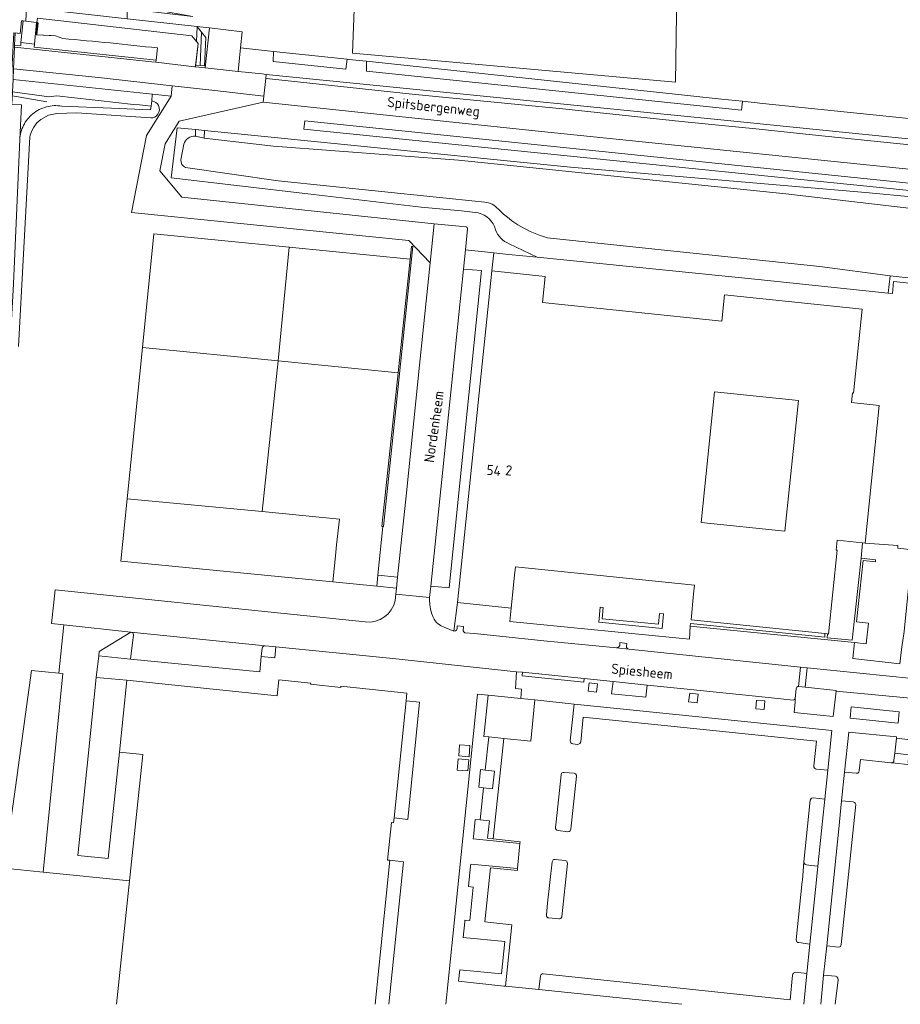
# Model space of a CAD drawing. Extents: x 168026 to 168874, y 448609 to 449769.
# Tile 5 of 39: x 168237 to 168394, y 448609 to 448785. Entities that reach past the tile are written whole.
import ezdxf
from ezdxf.enums import TextEntityAlignment as Align

# ---------------------------------------------------------------- set-up
doc = ezdxf.new("R2010")
doc.units = 0
for name, color, linetype, lineweight in [('B-WE-GK-BESCHOEIING-G', 252, 'GK-BESCHOEIING', 5), ('B-WE-GK-KADEMUUR-GV', 252, 'Continuous', 5), ('B-WE-GR-BEPLANTING_CULTUUR_HEESTERS-GV', 252, 'Continuous', 5), ('B-WE-GR-GRAS-GV', 252, 'Continuous', 5), ('B-WE-GR-GROENVOORZIENING-GV', 252, 'Continuous', 5), ('B-WE-IE-TERREINAFSCHEIDING_KUNSTMATIG_HEKWERK-G', 252, 'IE-TERREINAFSCHEIDING-KUNSTMATIG', 5), ('B-WE-IE-TERREINAFSCHEIDING_KUNSTMATIG_MUUR-GV', 252, 'Continuous', 5), ('B-WE-KW-KUNSTWERK_DUIKER-G', 252, 'Continuous', 5), ('B-WE-KW-KUNSTWERK_DUIKER-GV', 252, 'Continuous', 5), ('B-WE-OG-TERREIN_CULTUURSCHEIDING-GV', 252, 'Continuous', 5), ('B-WE-OG-TERREIN_ERF-GV', 252, 'Continuous', 5), ('B-WE-OG-TOPOGRAFIE-G', 252, 'Continuous', 5), ('B-WE-OG-TOPOGRAFIE-T18', 7, 'Continuous', 5), ('B-WE-OG-TOPOGRAFIE_BEBOUWING-GV', 1, 'Continuous', 18), ('B-WE-OG-TOPOGRAFIE_BEBOUWING-T18', 7, 'Continuous', 5), ('B-WE-OG-WATER-GV', 252, 'Continuous', 5), ('B-WE-OG-WATER_SLOOT-GV', 252, 'Continuous', 5), ('B-WE-VH-VERHARDING_ASFALT-GV', 252, 'Continuous', 5), ('B-WE-VH-VERHARDING_BETON-GV', 252, 'Continuous', 5), ('B-WE-VH-VERHARDING_BETONSTRAATSTEEN-GV', 252, 'Continuous', 5), ('B-WE-VH-VERHARDING_OPEN-GV', 252, 'Continuous', 5), ('B-WE-VH-VERHARDING_STRAATBAKSTEEN-GV', 252, 'Continuous', 5), ('B-WE-VH-VERHARDING_TEGEL-GV', 252, 'Continuous', 5), ('vervallen-WE-GR-BOUWLAND-GV', 252, 'Continuous', 5), ('vervallen-WE-OG-TERREIN_ERF-GV', 252, 'Continuous', 5)]:
    doc.layers.add(name, color=color, linetype=linetype, lineweight=lineweight)
doc.styles.add('NLCS-ISO-ANNOTATIEF-T18', font='NLCS-ISO.ttf', dxfattribs={"height": 1.8})
doc.linetypes.add('GK-BESCHOEIING', pattern='A,30,-5,[1,NLCS.SHX,S=1,R=0,X=0,Y=0],-5', length=40)
doc.linetypes.add('IE-TERREINAFSCHEIDING-KUNSTMATIG', pattern='A,4,[82,NLCS.SHX,S=0.75,R=90,X=0,Y=0],4,-2', length=10)

msp = doc.modelspace()

# ---------------------------------------------------------------- linework, layer by layer
at = {"layer": 'B-WE-GK-BESCHOEIING-G', "flags": 128}
msp.add_lwpolyline([(168391.945, 448739.094), (168379.413, 448740.762), (168330.824, 448745.921)], dxfattribs=at)
at = {"layer": 'B-WE-GK-KADEMUUR-GV', "flags": 128}
msp.add_lwpolyline([(168401.104, 448738.127), (168391.945, 448739.094), (168391.624, 448736.057), (168392.357, 448735.981), (168392.563, 448738.103), (168399.892, 448737.35), (168399.711, 448735.239), (168400.788, 448735.128)], close=True, dxfattribs=at)
at = {"layer": 'B-WE-GR-BEPLANTING_CULTUUR_HEESTERS-GV', "flags": 128}
for points in [[(168256.678, 448675.643), (168251.018, 448672.18), (168250.945, 448671.403), (168256.636, 448670.827), (168257.126, 448675.137)], [(168256.684, 448675.643), (168256.678, 448675.643)], [(168280.066, 448672.775), (168279.914, 448671.296), (168282.329, 448671.057), (168282.52, 448672.991), (168280.597, 448673.203)]]:
    msp.add_lwpolyline(points, dxfattribs=at)
at = {"layer": 'B-WE-GR-BEPLANTING_CULTUUR_HEESTERS-GV'}
for points in [[(168257.126, 448675.137, 0.3898188), (168256.684, 448675.643)], [(168280.597, 448673.203, 0.2835585), (168280.066, 448672.775)]]:
    msp.add_lwpolyline(points, format="xyb", dxfattribs=at)
at = {"layer": 'B-WE-GR-BEPLANTING_CULTUUR_HEESTERS-GV', "flags": 128}
for points in [[(168337.427, 448667.349), (168326.436, 448668.467), (168326.37, 448667.812), (168337.356, 448666.706)], [(168342.579, 448666.817), (168342.327, 448664.652), (168348.419, 448664.024), (168348.655, 448666.177)], [(168375.053, 448663.222), (168374.839, 448661.295), (168381.829, 448660.568), (168382.319, 448665.078), (168382.326, 448665.239), (168376.797, 448665.825), (168375.646, 448665.947), (168375.613, 448665.944), (168375.512, 448665.934), (168375.336, 448665.822), (168375.247, 448665.7), (168375.195, 448665.498), (168375.003, 448663.788)], [(168323.138, 448656.676), (168327.944, 448656.198), (168328.677, 448663.547), (168326.143, 448663.8), (168320.319, 448664.389), (168319.56, 448657.048), (168320.44, 448656.944)], [(168378.845, 448651.207), (168380.835, 448651.011), (168381.558, 448658.114), (168357.891, 448660.539), (168335.66, 448662.816), (168334.973, 448656.263), (168335.005, 448656.059), (168335.072, 448655.913), (168335.217, 448655.785), (168335.412, 448655.696), (168336.262, 448655.618), (168336.442, 448655.634), (168336.676, 448655.778), (168336.833, 448656.064), (168337.288, 448660.452), (168356.931, 448658.423), (168378.82, 448656.183), (168378.332, 448651.789), (168378.383, 448651.558), (168378.475, 448651.356), (168378.643, 448651.259)], [(168393.365, 448659.42), (168393.567, 448661.399), (168385.002, 448662.287), (168384.812, 448660.286)], [(168392.818, 448654.028), (168393.076, 448656.724), (168393.087, 448656.955), (168384.581, 448657.778), (168383.835, 448650.685), (168385.922, 448650.464), (168386.177, 448650.516), (168386.353, 448650.685), (168386.447, 448650.925), (168386.667, 448652.914), (168392.1, 448652.314), (168392.317, 448652.354), (168392.492, 448652.475), (168392.585, 448652.588), (168392.64, 448652.797)], [(168321.12, 448647.682), (168321.492, 448650.851), (168319.787, 448651.04), (168318.983, 448651.129), (168318.658, 448647.997), (168319.493, 448647.89)], [(168333.679, 448650.635), (168333.511, 448650.554), (168333.426, 448650.466), (168333.35, 448650.182), (168332.457, 448641.822), (168332.345, 448640.779), (168332.352, 448640.637), (168332.42, 448640.48), (168332.558, 448640.312), (168332.814, 448640.249), (168334.519, 448640.04), (168334.761, 448640.094), (168334.942, 448640.213), (168335.092, 448640.485), (168336.061, 448649.962), (168336.052, 448650.114), (168335.886, 448650.368), (168335.638, 448650.479), (168333.893, 448650.636)], [(168377.706, 448645.659), (168376.587, 448634.68), (168376.666, 448634.384), (168376.838, 448634.223), (168377.049, 448634.15), (168377.908, 448634.028), (168379.067, 448633.917), (168379.886, 448641.931), (168380.298, 448645.873), (168378.271, 448646.105), (168377.943, 448646.026), (168377.799, 448645.858)], [(168383.194, 448619.773), (168383.249, 448619.948), (168385.812, 448644.913), (168385.713, 448645.165), (168385.586, 448645.292), (168385.38, 448645.362), (168383.307, 448645.579), (168382.791, 448640.594), (168380.666, 448619.747), (168382.727, 448619.504), (168382.997, 448619.542), (168383.132, 448619.606)]]:
    msp.add_lwpolyline(points, close=True, dxfattribs=at)
at = {"layer": 'B-WE-GR-GRAS-GV', "flags": 128}
for points in [[(168282.933, 448723.964), (168284.867, 448744.224), (168260.788, 448746.622), (168258.736, 448726.374)], [(168258.736, 448726.374), (168255.988, 448699.406), (168280.097, 448697.132), (168282.933, 448723.964)]]:
    msp.add_lwpolyline(points, close=True, dxfattribs=at)
at = {"layer": 'B-WE-GR-GROENVOORZIENING-GV', "flags": 128}
for points in [[(168236.06, 448782.402), (168236.976, 448782.299), (168237.211, 448784.589), (168237.5, 448784.561), (168237.958, 448784.503), (168238.057, 448786.954), (168238.542, 448798.894), (168238.573, 448799.656), (168238.604, 448800.419), (168238.903, 448807.785), (168238.403, 448807.817), (168237.965, 448807.836), (168236.961, 448800.739), (168236.848, 448799.992)], [(168235.027, 448724.737), (168235.789, 448737.722), (168236.868, 448763.395), (168237.19, 448769.579), (168235.485, 448769.667), (168234.995, 448769.723), (168233.721, 448755.695), (168232.918, 448741.404), (168232.306, 448731.724), (168231.693, 448722.804), (168230.918, 448712.37), (168230.037, 448701.44), (168229.853, 448699.25), (168228.735, 448687.528), (168227.214, 448674.047), (168225.892, 448663.746), (168223.875, 448649.776), (168223.36, 448646.474), (168222.316, 448640.038), (168221.325, 448634.228), (168219.573, 448624.585), (168218.518, 448619.109), (168216.507, 448609.299)]]:
    msp.add_lwpolyline(points, dxfattribs=at)
at = {"layer": 'B-WE-IE-TERREINAFSCHEIDING_KUNSTMATIG_HEKWERK-G', "flags": 128}
for points in [[(168241.695, 448770.116), (168235.214, 448771.289), (168235.794, 448782.455), (168236.976, 448782.299), (168237.211, 448784.589)], [(168240.028, 448784.242), (168239.811, 448782.08), (168242.46, 448781.925)], [(168400.788, 448735.128), (168399.711, 448735.239), (168399.892, 448737.35), (168392.563, 448738.103), (168392.357, 448735.981), (168391.624, 448736.057)]]:
    msp.add_lwpolyline(points, dxfattribs=at)
at = {"layer": 'B-WE-IE-TERREINAFSCHEIDING_KUNSTMATIG_MUUR-GV', "flags": 128}
msp.add_lwpolyline([(168301.574, 448694.433), (168301.67, 448694.423), (168306.94, 448744.337), (168306.684, 448744.364), (168306.441, 448742.063), (168304.303, 448721.817), (168301.414, 448694.45)], close=True, dxfattribs=at)
at = {"layer": 'B-WE-KW-KUNSTWERK_DUIKER-G', "flags": 128}
msp.add_lwpolyline([(168269.029, 448776.596), (168269.242, 448782.575)], dxfattribs=at)
at = {"layer": 'B-WE-KW-KUNSTWERK_DUIKER-GV', "flags": 128}
msp.add_lwpolyline([(168268.677, 448780.498), (168268.242, 448776.841), (168268.236, 448776.67), (168268.329, 448776.661), (168269.029, 448776.596), (168269.822, 448776.521), (168270.003, 448781.616), (168269.242, 448782.575), (168268.482, 448783.533), (168268.386, 448780.862)], close=True, dxfattribs=at)
at = {"layer": 'B-WE-OG-TERREIN_CULTUURSCHEIDING-GV', "flags": 128}
for points in [[(168261.414, 448779.728), (168261.156, 448777.578), (168261.194, 448777.574), (168261.146, 448777.18), (168267.989, 448776.384), (168268.172, 448776.364), (168268.204, 448776.633), (168268.674, 448780.54), (168267.555, 448781.921), (168240.035, 448785.024), (168239.948, 448784.252), (168240.028, 448784.242), (168240.179, 448784.239), (168239.94, 448782.077), (168243.271, 448781.883), (168244.566, 448781.402)], [(168243.474, 448771.218), (168242.141, 448771.008), (168235.607, 448771.927), (168235.485, 448769.667), (168237.19, 448769.579), (168236.868, 448763.395)], [(168303.787, 448681.29), (168303.888, 448682.376), (168303.991, 448683.484), (168300.506, 448683.815), (168292.677, 448684.587), (168254.87, 448688.295), (168255.988, 448699.406), (168258.736, 448726.374), (168260.788, 448746.622), (168284.867, 448744.224), (168306.441, 448742.063), (168306.684, 448744.364), (168306.94, 448744.337), (168301.67, 448694.423), (168301.574, 448694.433), (168300.679, 448685.766), (168304.172, 448685.443), (168305.783, 448700.455), (168308.11, 448723.218), (168309.999, 448741.431), (168306.202, 448745.448), (168256.766, 448750.399), (168259.447, 448764.134), (168263.863, 448771.15), (168260.5, 448771.49), (168260.49, 448771.374), (168260.401, 448770.308)], [(168260.401, 448770.308), (168260.321, 448769.361), (168260.193, 448768.726), (168253.208, 448768.996), (168244.369, 448769.367)], [(168244.369, 448769.367), (168253.208, 448768.996), (168260.193, 448768.726), (168260.321, 448769.361)], [(168240.612, 448766.992), (168241.98, 448767.745), (168243.51, 448768.054), (168247.044, 448768.195), (168254.889, 448767.632), (168260.206, 448767.25)], [(168260.206, 448767.25), (168254.889, 448767.632), (168247.044, 448768.195), (168243.51, 448768.054), (168241.98, 448767.745), (168240.612, 448766.992)], [(168236.667, 448726.509), (168238.689, 448763.886)], [(168238.689, 448763.886), (168236.667, 448726.509)], [(168228.571, 448609.299), (168234.122, 448633.589), (168236.414, 448650.164), (168236.414, 448650.168), (168238.982, 448668.81), (168243.866, 448668.329), (168244.731, 448676.942), (168242.555, 448677.165), (168243.165, 448683.165), (168273, 448680.077), (168298.415, 448677.44)]]:
    msp.add_lwpolyline(points, dxfattribs=at)
at = {"layer": 'B-WE-OG-TERREIN_CULTUURSCHEIDING-GV'}
for points in [[(168244.566, 448781.402, -0.006406), (168261.414, 448779.728)], [(168260.321, 448769.361, -0.0069455), (168243.474, 448771.218)], [(168239.179, 448767.983, -0.1085091), (168241.622, 448769.244)], [(168241.622, 448769.244, 0.1085091), (168239.179, 448767.983)], [(168241.622, 448769.244, -0.1081131), (168244.369, 448769.367)], [(168244.369, 448769.367, 0.1081131), (168241.622, 448769.244)], [(168261.607, 448769.455, 0.256784), (168260.401, 448770.308)], [(168260.401, 448770.308, -0.256784), (168261.607, 448769.455)], [(168261.49, 448767.911, 0.2713852), (168261.607, 448769.455)], [(168261.607, 448769.455, -0.2713852), (168261.49, 448767.911)], [(168237.544, 448765.93, -0.1030044), (168239.179, 448767.983)], [(168239.179, 448767.983, 0.1030044), (168237.544, 448765.93)], [(168239.367, 448765.615, -0.0907708), (168240.612, 448766.992)], [(168240.612, 448766.992, 0.0907708), (168239.367, 448765.615)], [(168260.206, 448767.25, 0.2502378), (168261.49, 448767.911)], [(168261.49, 448767.911, -0.2502378), (168260.206, 448767.25)], [(168236.868, 448763.395, -0.103268), (168237.544, 448765.93)], [(168237.544, 448765.93, 0.103268), (168236.868, 448763.395)], [(168238.689, 448763.886, -0.0911942), (168239.367, 448765.615)], [(168239.367, 448765.615, 0.0911942), (168238.689, 448763.886)], [(168298.415, 448677.44, 0.383016), (168303.787, 448681.29)]]:
    msp.add_lwpolyline(points, format="xyb", dxfattribs=at)
at = {"layer": 'B-WE-OG-TERREIN_CULTUURSCHEIDING-GV', "flags": 128}
for points in [[(168280.377, 448771.151), (168271.628, 448772.127), (168264.012, 448772.977), (168263.863, 448771.15), (168259.447, 448764.134), (168256.766, 448750.399), (168306.202, 448745.448), (168309.999, 448741.431), (168310.724, 448748.415), (168265.774, 448753.162), (168261.841, 448757.85), (168262.771, 448762.662), (168265.266, 448766.672), (168280.262, 448770.055)], [(168338.339, 448666.615), (168338.147, 448665.123), (168339.635, 448664.932), (168339.827, 448666.424)], [(168357.728, 448664.561), (168356.239, 448664.742), (168356.055, 448663.229), (168357.544, 448663.048)], [(168368.152, 448663.486), (168368.021, 448661.978), (168369.515, 448661.848), (168369.646, 448663.356)]]:
    msp.add_lwpolyline(points, close=True, dxfattribs=at)
at = {"layer": 'B-WE-OG-TERREIN_ERF-GV', "flags": 128}
for points in [[(168270.37, 448788.413), (168270.246, 448788.432), (168269.456, 448788.554), (168268.666, 448788.676), (168256.167, 448790.606), (168256.068, 448787.431), (168267.727, 448785.336), (168256.045, 448786.702), (168255.991, 448784.95), (168268.46, 448783.56), (168268.964, 448783.511), (168270.703, 448783.306), (168276.477, 448782.624), (168276.192, 448779.75), (168282.103, 448779.122), (168295.186, 448777.733), (168295.494, 448777.7), (168298.677, 448777.361), (168353.675, 448771.501)], [(168353.675, 448771.501), (168361.914, 448770.623), (168365.656, 448770.224), (168369.266, 448769.85), (168407.986, 448765.833), (168408.014, 448765.83), (168430.812, 448763.465), (168430.826, 448763.662)], [(168399.892, 448737.35), (168392.563, 448738.103), (168392.357, 448735.981), (168391.624, 448736.057), (168368.465, 448738.449), (168329.058, 448742.425), (168323.939, 448742.941), (168321.32, 448743.223), (168320.988, 448740.01), (168330.512, 448739.025), (168330.036, 448734.365), (168361.987, 448731.071), (168362.467, 448735.726), (168386.975, 448733.182), (168385.423, 448718.222), (168385.224, 448718.243), (168385.047, 448716.542), (168390.02, 448716.026), (168387.475, 448691.498), (168393.315, 448691.045), (168393.304, 448690.61), (168395.919, 448690.294)]]:
    msp.add_lwpolyline(points, dxfattribs=at)
for points in [[(168375.641, 448716.896), (168360.64, 448718.44), (168358.26, 448695.149), (168373.218, 448693.614)], [(168380.761, 448674.63), (168385.176, 448674.221), (168386.785, 448688.82), (168387.038, 448691.543), (168382.541, 448692.01), (168382.359, 448690.259), (168382.511, 448690.244), (168380.977, 448675.292), (168380.815, 448675.309)], [(168395.654, 448687.706), (168395.703, 448688.184), (168395.919, 448690.294), (168393.304, 448690.61), (168393.315, 448691.045), (168387.475, 448691.498), (168387.038, 448691.543), (168386.785, 448688.82), (168389.372, 448688.535), (168389.334, 448688.145), (168387.127, 448688.372), (168385.95, 448677.482), (168388.107, 448677.229), (168387.676, 448673.56), (168385.579, 448673.771), (168385.293, 448670.921), (168393.709, 448669.981), (168393.96, 448672.536), (168394.017, 448672.922), (168394.428, 448675.732)], [(168385.176, 448674.221), (168380.761, 448674.63), (168380.815, 448675.309), (168380.346, 448675.358), (168380.312, 448674.75), (168356.364, 448677.151), (168356.338, 448676.711), (168385.579, 448673.771), (168387.676, 448673.56), (168388.107, 448677.229), (168385.95, 448677.482), (168387.127, 448688.372), (168389.334, 448688.145), (168389.372, 448688.535), (168386.785, 448688.82)], [(168380.346, 448675.358), (168356.475, 448677.835), (168356.937, 448682.477), (168357.092, 448683.969), (168325.183, 448687.278), (168325.028, 448685.786), (168324.414, 448679.924), (168324.173, 448677.549), (168356.199, 448674.355), (168356.338, 448676.711), (168356.364, 448677.151), (168380.312, 448674.75)], [(168340.277, 448680.07), (168340.042, 448677.376), (168351.307, 448676.299), (168351.549, 448678.89), (168350.862, 448678.916), (168350.665, 448677.016), (168340.637, 448677.995), (168340.844, 448680.008)], [(168351.549, 448678.89), (168351.307, 448676.299), (168340.042, 448677.376), (168340.277, 448680.07), (168340.844, 448680.008), (168340.637, 448677.995), (168350.665, 448677.016), (168350.862, 448678.916)]]:
    msp.add_lwpolyline(points, close=True, dxfattribs=at)
at = {"layer": 'B-WE-OG-TOPOGRAFIE-G', "flags": 128}
for points in [[(168268.161, 448764.018), (168268.186, 448765.192)], [(168268.186, 448765.192), (168269.771, 448765.033)], [(168269.771, 448765.033), (168269.742, 448763.672)]]:
    msp.add_lwpolyline(points, dxfattribs=at)
at = {"layer": 'B-WE-OG-TOPOGRAFIE_BEBOUWING-GV', "flags": 128}
for points in [[(168356.475, 448677.835), (168380.346, 448675.358), (168380.815, 448675.309), (168380.977, 448675.292), (168382.511, 448690.244), (168382.359, 448690.259), (168382.541, 448692.01), (168387.038, 448691.543), (168387.475, 448691.498), (168390.02, 448716.026), (168385.047, 448716.542), (168385.224, 448718.243), (168385.423, 448718.222), (168386.975, 448733.182), (168362.467, 448735.726), (168361.987, 448731.071), (168330.036, 448734.365), (168330.512, 448739.025), (168320.988, 448740.01), (168314.875, 448680.899), (168324.414, 448679.924), (168325.028, 448685.786), (168325.183, 448687.278), (168357.092, 448683.969), (168356.937, 448682.477)], [(168360.64, 448718.44), (168375.641, 448716.896), (168373.218, 448693.614), (168358.26, 448695.149)]]:
    msp.add_lwpolyline(points, close=True, dxfattribs=at)
msp.add_lwpolyline([(168300.173, 448609.299), (168302.807, 448634.969), (168302.416, 448635.009), (168303.082, 448641.703), (168303.494, 448641.661), (168303.581, 448642.506), (168305.722, 448663.371), (168305.866, 448664.775), (168294.086, 448665.988), (168294.063, 448665.772), (168288.698, 448666.338), (168288.72, 448666.541), (168283.02, 448667.128), (168282.719, 448664.274), (168255.96, 448667.051), (168254.63, 448654.239), (168258.781, 448653.808), (168256.436, 448631.296), (168254.144, 448609.299)], dxfattribs=at)
at = {"layer": 'B-WE-OG-WATER-GV'}
for points in [[(168268.161, 448764.018, 0.3543639), (168266.091, 448762.56)], [(168265.586, 448759.777, 0.3086678), (168266.388, 448758.412)], [(168319.718, 448752.274, -0.1831897), (168322.15, 448751.013)], [(168322.15, 448751.013, 0.1286329), (168330.824, 448745.921)]]:
    msp.add_lwpolyline(points, format="xyb", dxfattribs=at)
at = {"layer": 'B-WE-OG-WATER-GV', "flags": 128}
for points in [[(168397.321, 448750.927), (168373.356, 448753.76), (168315.053, 448759.758), (168282.07, 448762.21), (168269.742, 448763.672), (168268.161, 448764.018)], [(168266.091, 448762.56), (168265.586, 448759.777)], [(168266.388, 448758.412), (168282.922, 448756.048), (168319.718, 448752.274)], [(168330.824, 448745.921), (168379.413, 448740.762), (168391.945, 448739.094), (168401.104, 448738.127), (168407.992, 448737.788), (168434.536, 448734.991), (168453.973, 448732.995), (168450.122, 448697.22), (168449.166, 448687.478), (168448.52, 448687.535), (168446.547, 448667.312), (168446.147, 448664.122), (168446.138, 448663.853), (168445.944, 448662.23), (168445.588, 448658.752), (168445.583, 448658.699), (168445.563, 448658.478), (168445.919, 448658.441), (168445.212, 448651.094), (168441.793, 448651.449), (168441.673, 448647.79)]]:
    msp.add_lwpolyline(points, dxfattribs=at)
at = {"layer": 'B-WE-OG-WATER_SLOOT-GV', "flags": 128}
for points in [[(168295.494, 448777.7), (168295.186, 448777.733), (168294.97, 448775.977), (168282.018, 448777.334), (168282.103, 448779.122), (168276.192, 448779.75), (168276.015, 448777.965), (168275.774, 448775.54), (168280.058, 448775.101), (168280.784, 448775.028), (168361.784, 448766.909), (168423.305, 448760.664), (168482.337, 448754.476), (168502.097, 448752.405), (168515.276, 448751.034), (168515.58, 448753.561), (168513.878, 448753.736), (168504.051, 448754.75), (168504.132, 448755.864), (168503.368, 448755.942), (168499.352, 448756.354), (168499.297, 448755.182), (168428.482, 448762.219), (168407.75, 448764.309)], [(168407.986, 448765.833), (168369.266, 448769.85), (168365.656, 448770.224), (168365.483, 448768.642), (168298.637, 448775.593), (168298.677, 448777.361), (168295.494, 448777.7)], [(168481.792, 448749.2), (168408.075, 448756.843), (168329.259, 448764.899), (168280.262, 448770.055), (168265.266, 448766.672), (168262.771, 448762.662), (168261.841, 448757.85), (168265.774, 448753.162), (168310.724, 448748.415), (168316.387, 448747.848)], [(168318.538, 448750.342), (168315.568, 448750.726), (168308.386, 448751.361), (168288.177, 448753.737), (168263.866, 448756.595), (168264.915, 448765.521), (168268.186, 448765.192), (168269.771, 448765.033), (168334.984, 448758.477), (168387.562, 448753.958), (168414.118, 448751.487), (168439.231, 448747.997), (168470.461, 448744.858), (168469.376, 448719.995), (168466.622, 448692.498), (168465.492, 448681.198), (168464.04, 448669.427), (168463.242, 448662.322), (168469.034, 448661.738), (168469.014, 448661.544), (168472.736, 448661.184), (168475.966, 448692.686)], [(168414.118, 448751.487), (168387.562, 448753.958), (168334.984, 448758.477), (168269.771, 448765.033), (168268.186, 448765.192), (168264.915, 448765.521), (168263.866, 448756.595), (168288.177, 448753.737), (168308.386, 448751.361), (168315.568, 448750.726), (168318.538, 448750.342)], [(168268.161, 448764.018), (168269.742, 448763.672), (168282.07, 448762.21), (168315.053, 448759.758), (168373.356, 448753.76), (168397.321, 448750.927)], [(168265.586, 448759.777), (168266.091, 448762.56)], [(168319.718, 448752.274), (168282.922, 448756.048), (168266.388, 448758.412)], [(168316.654, 448747.502), (168316.272, 448743.768), (168321.32, 448743.223), (168323.939, 448742.941), (168329.058, 448742.425), (168324.08, 448744.85)], [(168324.08, 448744.85), (168329.058, 448742.425), (168368.465, 448738.449), (168391.624, 448736.057), (168391.945, 448739.094), (168379.413, 448740.762), (168330.824, 448745.921)]]:
    msp.add_lwpolyline(points, dxfattribs=at)
for points in [[(168282.018, 448777.334), (168294.97, 448775.977), (168295.186, 448777.733), (168282.103, 448779.122)], [(168361.914, 448770.623), (168353.675, 448771.501), (168298.677, 448777.361), (168298.637, 448775.593), (168365.483, 448768.642), (168365.656, 448770.224)], [(168287.675, 448766.766), (168441.99, 448750.849), (168441.749, 448749.61), (168287.52, 448765.268)], [(168441.749, 448749.61), (168441.99, 448750.849), (168287.675, 448766.766), (168287.52, 448765.268)]]:
    msp.add_lwpolyline(points, close=True, dxfattribs=at)
at = {"layer": 'B-WE-OG-WATER_SLOOT-GV'}
for points in [[(168266.091, 448762.56, -0.3543639), (168268.161, 448764.018)], [(168266.388, 448758.412, -0.3086678), (168265.586, 448759.777)], [(168322.15, 448751.013, 0.1831897), (168319.718, 448752.274)], [(168321.635, 448747.349, 0.2886533), (168318.538, 448750.342)], [(168318.538, 448750.342, -0.2886533), (168321.635, 448747.349)], [(168330.824, 448745.921, -0.1286329), (168322.15, 448751.013)], [(168316.387, 448747.848, -0.3963457), (168316.654, 448747.502)], [(168324.08, 448744.85, -0.2225054), (168321.635, 448747.349)], [(168321.635, 448747.349, 0.2225054), (168324.08, 448744.85)]]:
    msp.add_lwpolyline(points, format="xyb", dxfattribs=at)
at = {"layer": 'B-WE-VH-VERHARDING_ASFALT-GV', "flags": 128}
for points in [[(168271.628, 448772.127), (168280.377, 448771.151), (168280.709, 448774.312), (168280.784, 448775.028), (168280.058, 448775.101), (168275.774, 448775.54), (168269.906, 448776.176), (168268.172, 448776.364), (168267.989, 448776.384), (168261.146, 448777.18), (168260.419, 448777.259), (168235.951, 448779.876), (168235.784, 448776.022), (168250.916, 448774.439), (168264.012, 448772.977)], [(168280.262, 448770.055), (168329.259, 448764.899), (168408.075, 448756.843), (168481.792, 448749.2), (168482.235, 448753.488), (168452.703, 448756.565), (168418.977, 448760.003), (168398.401, 448762.173), (168378.07, 448764.272), (168368.608, 448765.282), (168354.809, 448766.609), (168333.645, 448768.857), (168313.443, 448770.843), (168306.794, 448771.496), (168281.35, 448774.244), (168280.709, 448774.312), (168280.377, 448771.151)], [(168482.337, 448754.476), (168423.305, 448760.664), (168361.784, 448766.909), (168280.784, 448775.028), (168280.709, 448774.312), (168281.35, 448774.244), (168306.794, 448771.496), (168313.443, 448770.843), (168333.645, 448768.857), (168354.809, 448766.609), (168368.608, 448765.282), (168378.07, 448764.272), (168398.401, 448762.173), (168418.977, 448760.003), (168452.703, 448756.565), (168482.235, 448753.488)], [(168313.362, 448683.519), (168319.138, 448740.068), (168315.921, 448740.336), (168313.857, 448720.137), (168310.099, 448683.801)], [(168327.944, 448656.198), (168323.138, 448656.676), (168321.249, 448638.779), (168326.036, 448638.277), (168326.005, 448637.941), (168325.551, 448633.487), (168325.531, 448633.157), (168320.733, 448633.629), (168319.743, 448623.984), (168324.542, 448623.474), (168323.411, 448612.504), (168329.373, 448611.911), (168329.635, 448614.348), (168329.776, 448614.631), (168329.951, 448614.717), (168330.155, 448614.744), (168349.491, 448612.718), (168374.115, 448610.117), (168374.54, 448614.465), (168374.591, 448614.69), (168374.732, 448614.87), (168374.955, 448614.976), (168375.147, 448615.027), (168377.111, 448614.795), (168377.649, 448620.043), (168375.664, 448620.292), (168375.492, 448620.316), (168375.348, 448620.415), (168375.241, 448620.596), (168375.199, 448620.804), (168376.263, 448631.195), (168376.331, 448631.446), (168376.587, 448634.68), (168377.706, 448645.659), (168377.799, 448645.858), (168377.943, 448646.026), (168378.271, 448646.105), (168380.298, 448645.873), (168380.835, 448651.011), (168378.845, 448651.207), (168378.643, 448651.259), (168378.475, 448651.356), (168378.383, 448651.558), (168378.332, 448651.789), (168378.82, 448656.183), (168356.931, 448658.423), (168337.288, 448660.452), (168336.833, 448656.064), (168336.676, 448655.778), (168336.442, 448655.634), (168336.262, 448655.618), (168335.412, 448655.696), (168335.217, 448655.785), (168335.072, 448655.913), (168335.005, 448656.059), (168334.973, 448656.263), (168335.66, 448662.816), (168328.677, 448663.547)], [(168333.511, 448650.554), (168333.679, 448650.635), (168333.893, 448650.636), (168335.638, 448650.479), (168335.886, 448650.368), (168336.052, 448650.114), (168336.061, 448649.962), (168335.092, 448640.485), (168334.942, 448640.213), (168334.761, 448640.094), (168334.519, 448640.04), (168332.814, 448640.249), (168332.558, 448640.312), (168332.42, 448640.48), (168332.352, 448640.637), (168332.345, 448640.779), (168332.457, 448641.822), (168333.35, 448650.182), (168333.426, 448650.466)], [(168330.819, 448624.849), (168330.739, 448624.978), (168330.71, 448625.108), (168330.71, 448625.247), (168330.922, 448627.349), (168331.713, 448634.704), (168331.907, 448635.039), (168332.05, 448635.099), (168332.283, 448635.133), (168334.033, 448634.941), (168334.329, 448634.79), (168334.418, 448634.599), (168334.477, 448634.388), (168333.458, 448624.913), (168333.264, 448624.618), (168333.055, 448624.505), (168332.906, 448624.508), (168331.168, 448624.691), (168330.953, 448624.73)]]:
    msp.add_lwpolyline(points, close=True, dxfattribs=at)
msp.add_lwpolyline([(168395.596, 448651.992), (168392.317, 448652.354), (168392.1, 448652.314), (168386.667, 448652.914), (168386.447, 448650.925), (168386.353, 448650.685), (168386.177, 448650.516), (168385.922, 448650.464), (168383.835, 448650.685), (168383.307, 448645.579), (168385.38, 448645.362), (168385.586, 448645.292), (168385.713, 448645.165), (168385.812, 448644.913), (168383.249, 448619.948), (168383.194, 448619.773), (168383.132, 448619.606), (168382.997, 448619.542), (168382.727, 448619.504), (168380.666, 448619.747), (168380.662, 448619.707), (168380.101, 448614.518), (168382.199, 448614.317), (168382.479, 448614.169), (168382.623, 448613.985), (168382.696, 448613.685), (168382.178, 448609.299)], dxfattribs=at)
at = {"layer": 'B-WE-VH-VERHARDING_BETON-GV', "flags": 128}
for points in [[(168237.09, 448780.678), (168237.5, 448784.561), (168237.211, 448784.589), (168236.976, 448782.299), (168236.06, 448782.402), (168235.967, 448780.256), (168237.044, 448780.163)], [(168237.5, 448784.561), (168237.09, 448780.678), (168239.494, 448780.412), (168239.891, 448784.26), (168237.958, 448784.503)], [(168321.492, 448650.851), (168321.12, 448647.682), (168319.493, 448647.89), (168318.901, 448642.163), (168320.565, 448641.991), (168320.242, 448638.885), (168321.249, 448638.779), (168323.138, 448656.676), (168320.44, 448656.944), (168319.787, 448651.04)], [(168393.076, 448656.724), (168392.818, 448654.028), (168395.275, 448653.74), (168395.536, 448656.453)]]:
    msp.add_lwpolyline(points, close=True, dxfattribs=at)
for points in [[(168244.566, 448781.402), (168243.271, 448781.883), (168239.94, 448782.077), (168240.179, 448784.239), (168240.028, 448784.242), (168239.948, 448784.252), (168239.891, 448784.26), (168239.494, 448780.412), (168239.44, 448779.892), (168261.156, 448777.578)], [(168261.156, 448777.578), (168261.414, 448779.728)], [(168260.321, 448769.361), (168260.401, 448770.308), (168260.49, 448771.374), (168260.5, 448771.49), (168254.895, 448772.065), (168235.702, 448774.119), (168235.607, 448771.927), (168242.141, 448771.008), (168243.474, 448771.218)]]:
    msp.add_lwpolyline(points, dxfattribs=at)
at = {"layer": 'B-WE-VH-VERHARDING_BETON-GV'}
for points in [[(168261.414, 448779.728, 0.006406), (168244.566, 448781.402)], [(168243.474, 448771.218, 0.0069455), (168260.321, 448769.361)]]:
    msp.add_lwpolyline(points, format="xyb", dxfattribs=at)
at = {"layer": 'B-WE-VH-VERHARDING_BETONSTRAATSTEEN-GV', "flags": 128}
for points in [[(168261.146, 448777.18), (168261.194, 448777.574), (168261.156, 448777.578), (168239.44, 448779.892), (168239.494, 448780.412), (168237.09, 448780.678), (168237.044, 448780.163), (168235.967, 448780.256), (168235.951, 448779.876), (168260.419, 448777.259)], [(168244.731, 448676.942), (168243.866, 448668.329), (168244.544, 448668.262), (168241.054, 448632.876), (168256.436, 448631.296), (168258.781, 448653.808), (168254.63, 448654.239), (168252.637, 448635.266), (168247.212, 448635.829), (168249.048, 448653.496), (168250.504, 448667.521), (168250.945, 448671.403), (168251.018, 448672.18), (168256.678, 448675.643)], [(168345.011, 448673.607), (168343.801, 448673.774), (168343.784, 448673.242), (168343.627, 448673.011), (168343.466, 448672.882), (168343.218, 448672.814), (168345.411, 448672.589), (168345.132, 448672.711), (168344.994, 448672.886), (168344.965, 448673.097)], [(168241.054, 448632.876), (168244.544, 448668.262), (168243.866, 448668.329), (168238.982, 448668.81), (168236.414, 448650.168), (168236.414, 448650.164), (168234.122, 448633.589)], [(168255.96, 448667.051), (168250.504, 448667.521), (168249.048, 448653.496), (168247.212, 448635.829), (168252.637, 448635.266), (168254.63, 448654.239)], [(168338.147, 448665.123), (168338.339, 448666.615), (168339.827, 448666.424), (168339.635, 448664.932)], [(168356.239, 448664.742), (168357.728, 448664.561), (168357.544, 448663.048), (168356.055, 448663.229)], [(168368.021, 448661.978), (168368.152, 448663.486), (168369.646, 448663.356), (168369.515, 448661.848)], [(168393.567, 448661.399), (168393.365, 448659.42), (168384.812, 448660.286), (168385.002, 448662.287)], [(168315.241, 448655.547), (168317.083, 448655.406), (168316.931, 448653.415), (168315.089, 448653.556)], [(168314.97, 448653.035), (168316.89, 448652.889), (168316.738, 448650.897), (168314.818, 448651.044)]]:
    msp.add_lwpolyline(points, close=True, dxfattribs=at)
for points in [[(168257.126, 448675.137), (168256.636, 448670.827), (168279.634, 448668.569), (168279.914, 448671.296)], [(168280.597, 448673.203), (168256.684, 448675.643)], [(168312.821, 448609.299), (168314.023, 448621.435), (168317.013, 448650.558), (168318.462, 448664.581), (168320.319, 448664.389), (168326.143, 448663.8), (168326.296, 448665.454), (168325.192, 448665.56), (168325.399, 448668.577), (168303.351, 448670.917), (168282.52, 448672.991), (168282.329, 448671.057), (168279.914, 448671.296), (168279.634, 448668.569), (168256.636, 448670.827), (168250.945, 448671.403), (168250.504, 448667.521), (168255.96, 448667.051), (168282.719, 448664.274), (168283.02, 448667.128), (168288.72, 448666.541), (168288.698, 448666.338), (168294.063, 448665.772), (168294.086, 448665.988), (168305.866, 448664.775), (168305.722, 448663.371), (168308.114, 448663.13), (168306.015, 448642.261), (168303.581, 448642.506), (168303.494, 448641.661), (168303.082, 448641.703), (168302.416, 448635.009), (168302.807, 448634.969), (168305.238, 448634.717), (168302.61, 448609.299)], [(168279.914, 448671.296), (168280.066, 448672.775)], [(168395.583, 448663.876), (168382.319, 448665.078), (168381.829, 448660.568), (168374.839, 448661.295), (168375.053, 448663.222), (168375.003, 448663.788), (168374.905, 448663.607), (168374.674, 448663.485), (168369.664, 448664.039), (168356.403, 448665.388), (168348.655, 448666.177), (168348.419, 448664.024), (168342.327, 448664.652), (168342.579, 448666.817), (168337.427, 448667.349), (168337.356, 448666.706), (168326.37, 448667.812), (168326.436, 448668.467), (168325.399, 448668.577), (168325.192, 448665.56), (168326.296, 448665.454), (168326.143, 448663.8), (168328.677, 448663.547), (168335.66, 448662.816), (168357.891, 448660.539), (168381.558, 448658.114), (168380.835, 448651.011), (168380.298, 448645.873), (168379.886, 448641.931), (168379.067, 448633.917), (168378.817, 448631.475), (168377.649, 448620.043), (168377.111, 448614.795), (168376.553, 448609.299)], [(168354.82, 448609.299), (168346.56, 448610.139), (168329.373, 448611.911), (168323.411, 448612.504), (168323.113, 448612.535), (168315.045, 448613.402), (168315.279, 448615.47), (168322.722, 448614.711), (168323.322, 448620.47), (168315.87, 448621.212), (168316.162, 448624.005), (168316.191, 448624.283), (168317.055, 448624.226), (168317.652, 448630.188), (168316.817, 448630.277), (168317.207, 448633.976), (168317.241, 448634.303), (168325.551, 448633.487), (168326.005, 448637.941), (168317.675, 448638.797), (168317.711, 448639.15), (168318.029, 448642.253), (168318.901, 448642.163), (168319.493, 448647.89), (168318.658, 448647.997), (168318.983, 448651.129), (168319.787, 448651.04), (168320.44, 448656.944), (168319.56, 448657.048), (168320.319, 448664.389), (168318.462, 448664.581), (168317.013, 448650.558), (168314.023, 448621.435), (168312.821, 448609.299)], [(168379.579, 448609.299), (168380.101, 448614.518), (168380.662, 448619.707), (168380.666, 448619.747), (168382.791, 448640.594), (168383.307, 448645.579), (168383.835, 448650.685), (168384.581, 448657.778), (168393.087, 448656.955), (168393.076, 448656.724), (168395.536, 448656.453), (168395.592, 448656.644), (168405.993, 448655.58), (168406, 448655.393)]]:
    msp.add_lwpolyline(points, dxfattribs=at)
at = {"layer": 'B-WE-VH-VERHARDING_BETONSTRAATSTEEN-GV'}
for points in [[(168256.684, 448675.643, -0.3898188), (168257.126, 448675.137)], [(168280.066, 448672.775, -0.2835585), (168280.597, 448673.203)]]:
    msp.add_lwpolyline(points, format="xyb", dxfattribs=at)
at = {"layer": 'B-WE-VH-VERHARDING_OPEN-GV', "flags": 128}
msp.add_lwpolyline([(168237.958, 448784.503), (168239.891, 448784.26), (168239.948, 448784.252), (168240.035, 448785.024), (168267.555, 448781.921), (168268.674, 448780.54), (168268.204, 448776.633), (168268.172, 448776.364), (168269.906, 448776.176), (168270.703, 448783.306), (168268.964, 448783.511), (168268.46, 448783.56), (168255.991, 448784.95), (168241.685, 448786.546), (168239.737, 448786.763), (168239.737, 448786.766), (168238.057, 448786.954)], close=True, dxfattribs=at)
at = {"layer": 'B-WE-VH-VERHARDING_STRAATBAKSTEEN-GV', "flags": 128}
for points in [[(168316.387, 448747.848), (168310.724, 448748.415), (168309.999, 448741.431), (168308.11, 448723.218)], [(168308.11, 448723.218), (168305.783, 448700.455), (168304.172, 448685.443), (168303.991, 448683.484), (168303.888, 448682.376), (168309.906, 448681.771), (168310.099, 448683.801), (168313.857, 448720.137), (168315.921, 448740.336), (168316.272, 448743.768), (168316.654, 448747.502)], [(168298.415, 448677.44), (168273, 448680.077), (168243.165, 448683.165), (168242.555, 448677.165), (168244.731, 448676.942), (168256.678, 448675.643), (168256.684, 448675.643), (168280.597, 448673.203), (168282.52, 448672.991), (168303.351, 448670.917), (168325.399, 448668.577), (168326.436, 448668.467), (168337.427, 448667.349), (168342.579, 448666.817), (168348.655, 448666.177), (168356.403, 448665.388), (168369.664, 448664.039), (168374.674, 448663.485), (168374.905, 448663.607), (168375.003, 448663.788), (168375.195, 448665.498), (168375.247, 448665.7), (168375.336, 448665.822), (168375.512, 448665.934), (168375.613, 448665.944), (168375.981, 448669.411), (168345.411, 448672.589), (168343.218, 448672.814), (168330.257, 448674.093), (168317.89, 448675.355), (168316.192, 448675.493), (168316.028, 448675.65), (168315.886, 448675.869), (168315.932, 448676.648), (168314.808, 448676.728), (168314.808, 448676.243), (168314.693, 448676.001), (168314.513, 448675.836), (168314.243, 448675.77)], [(168314.243, 448675.77), (168312.497, 448676.483), (168311.989, 448676.724), (168311.514, 448677.025), (168311.077, 448677.416), (168310.874, 448677.656), (168310.686, 448677.943), (168310.522, 448678.27), (168310.262, 448679.003), (168310.08, 448679.766), (168309.963, 448680.47), (168309.87, 448681.393), (168309.906, 448681.771), (168303.888, 448682.376), (168303.787, 448681.29)]]:
    msp.add_lwpolyline(points, dxfattribs=at)
at = {"layer": 'B-WE-VH-VERHARDING_STRAATBAKSTEEN-GV'}
for points in [[(168316.654, 448747.502, 0.3963457), (168316.387, 448747.848)], [(168303.787, 448681.29, -0.383016), (168298.415, 448677.44)]]:
    msp.add_lwpolyline(points, format="xyb", dxfattribs=at)
at = {"layer": 'B-WE-VH-VERHARDING_STRAATBAKSTEEN-GV', "flags": 128}
for points in [[(168376.797, 448665.825), (168377.152, 448669.291), (168375.981, 448669.411), (168375.613, 448665.944), (168375.646, 448665.947)], [(168395.583, 448663.876), (168395.953, 448667.369), (168377.152, 448669.291), (168376.797, 448665.825), (168382.326, 448665.239), (168382.319, 448665.078)], [(168395.137, 448652.442), (168395.275, 448653.74), (168392.818, 448654.028), (168392.64, 448652.797), (168392.585, 448652.588), (168392.492, 448652.475), (168392.317, 448652.354), (168395.596, 448651.992), (168395.365, 448652.092), (168395.235, 448652.237)]]:
    msp.add_lwpolyline(points, close=True, dxfattribs=at)
at = {"layer": 'B-WE-VH-VERHARDING_TEGEL-GV', "flags": 128}
for points in [[(168270.703, 448783.306), (168269.906, 448776.176), (168275.774, 448775.54), (168276.015, 448777.965), (168276.192, 448779.75), (168276.477, 448782.624)], [(168263.863, 448771.15), (168264.012, 448772.977), (168250.916, 448774.439), (168235.784, 448776.022), (168235.702, 448774.119), (168254.895, 448772.065), (168260.5, 448771.49)], [(168306.441, 448742.063), (168284.867, 448744.224), (168282.933, 448723.964), (168304.303, 448721.817)], [(168314.875, 448680.899), (168320.988, 448740.01), (168321.32, 448743.223), (168316.272, 448743.768), (168315.921, 448740.336), (168319.138, 448740.068), (168313.362, 448683.519), (168310.099, 448683.801), (168309.906, 448681.771), (168309.87, 448681.393), (168309.963, 448680.47), (168310.08, 448679.766), (168310.262, 448679.003), (168310.522, 448678.27), (168310.686, 448677.943), (168310.874, 448677.656), (168311.077, 448677.416), (168311.514, 448677.025), (168311.989, 448676.724), (168312.497, 448676.483), (168314.243, 448675.77)], [(168304.303, 448721.817), (168282.933, 448723.964), (168280.097, 448697.132), (168293.818, 448695.777), (168293.322, 448691.186), (168293.162, 448689.252), (168292.677, 448684.587), (168300.506, 448683.815), (168300.679, 448685.766), (168301.574, 448694.433), (168301.414, 448694.45)], [(168255.988, 448699.406), (168254.87, 448688.295), (168292.677, 448684.587), (168293.162, 448689.252), (168293.322, 448691.186), (168293.818, 448695.777), (168280.097, 448697.132)], [(168304.172, 448685.443), (168300.679, 448685.766), (168300.506, 448683.815), (168303.991, 448683.484)], [(168305.722, 448663.371), (168303.581, 448642.506), (168306.015, 448642.261), (168308.114, 448663.13)], [(168315.241, 448655.547), (168315.089, 448653.556), (168316.931, 448653.415), (168317.083, 448655.406)], [(168314.97, 448653.035), (168314.818, 448651.044), (168316.738, 448650.897), (168316.89, 448652.889)]]:
    msp.add_lwpolyline(points, close=True, dxfattribs=at)
msp.add_lwpolyline([(168393.96, 448672.536), (168393.709, 448669.981), (168385.293, 448670.921), (168385.579, 448673.771), (168356.338, 448676.711), (168356.199, 448674.355), (168324.173, 448677.549), (168324.414, 448679.924), (168314.875, 448680.899), (168314.243, 448675.77), (168314.513, 448675.836), (168314.693, 448676.001), (168314.808, 448676.243), (168314.808, 448676.728), (168315.932, 448676.648), (168315.886, 448675.869), (168316.028, 448675.65), (168316.192, 448675.493), (168317.89, 448675.355), (168330.257, 448674.093), (168343.218, 448672.814), (168343.466, 448672.882), (168343.627, 448673.011), (168343.784, 448673.242), (168343.801, 448673.774), (168345.011, 448673.607), (168344.965, 448673.097), (168344.994, 448672.886), (168345.132, 448672.711), (168345.411, 448672.589), (168375.981, 448669.411), (168377.152, 448669.291), (168395.953, 448667.369)], dxfattribs=at)
at = {"layer": 'vervallen-WE-GR-BOUWLAND-GV', "flags": 128}
msp.add_lwpolyline([(168354.177, 448805.942), (168356.453, 448814.761), (168362.599, 448901.146), (168301.109, 448908.035), (168296.134, 448778.803), (168353.706, 448773.641)], close=True, dxfattribs=at)
at = {"layer": 'vervallen-WE-OG-TERREIN_ERF-GV', "flags": 128}
msp.add_lwpolyline([(168433.142, 448797.3), (168439.821, 448894.296), (168362.599, 448901.146), (168356.453, 448814.761), (168354.177, 448805.942), (168353.706, 448773.641), (168296.134, 448778.803), (168301.109, 448908.035), (168272.478, 448910.736), (168268.083, 448910.844), (168262.762, 448910.975), (168261.024, 448909.821)], dxfattribs=at)

# ---------------------------------------------------------------- texts
at = {"layer": 'B-WE-OG-TOPOGRAFIE-T18', "style": 'NLCS-ISO-ANNOTATIEF-T18'}
for s, rotation, p in [('Spitsbergenweg', 353.9, (168310.578, 448769)), ('Nordenheem', 81.9, (168310.67, 448712.245)), ('Spiesheem', 354.5, (168347.723, 448668.353))]:
    msp.add_text(s, height=1.8, rotation=rotation, dxfattribs=at).set_placement(p, align=Align.MIDDLE)
at = {"layer": 'B-WE-OG-TOPOGRAFIE_BEBOUWING-T18', "style": 'NLCS-ISO-ANNOTATIEF-T18'}
for s, p in [('54', (168321.332, 448704.45)), ('2', (168324.009, 448704.452))]:
    msp.add_text(s, height=1.8, rotation=354.1, dxfattribs=at).set_placement(p, align=Align.MIDDLE)

doc.saveas('drawing.dxf')
